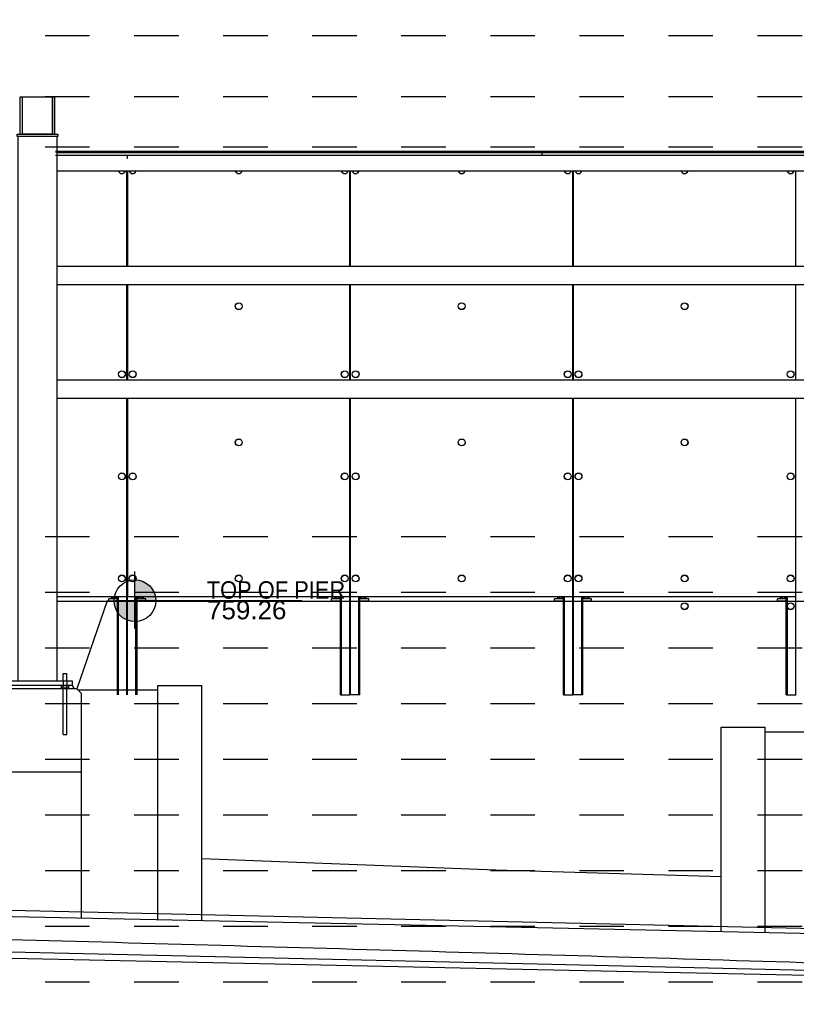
# Paper-space layout 'Layout1' of a CAD drawing. Header units: feet. Extents: x -0.7 to 16.3, y -0.3 to 10.7.
# Tile 18 of 35: x 5.6 to 7.3, y 4.3 to 6.5. Entities that reach past the tile are written whole.
import ezdxf
from ezdxf import colors
from ezdxf.entities.mleader import LeaderData, LeaderLine
from ezdxf.enums import TextEntityAlignment as Align
from ezdxf.math import Vec2, Vec3

# ---------------------------------------------------------------- set-up
doc = ezdxf.new("R2010")
doc.units = ezdxf.units.FT
doc.header["$LTSCALE"] = 0.1
doc.header["$MEASUREMENT"] = 0
doc.linetypes.add('Back Elevation$0$DASHED', pattern=[0.75, 0.5, -0.25])
doc.layers.get('0').update_dxf_attribs({"color": 252})
doc.layers.add('Back Elevation$0$BR_P_Slab_Object', color=3, linetype='Continuous', lineweight=30)
doc.layers.add('Back Elevation$0$SC_Scratch8', color=250, linetype='Continuous', lineweight=0)
for name, color, linetype in [('Back Elevation$0$L-ANNO-ELEVATION', 252, 'Back Elevation$0$DASHED'), ('Back Elevation$0$L-ANNO-NOTE', 30, 'Continuous'), ('Back Elevation$0$L-ANNO-SCREEN', 252, 'Continuous'), ('Back Elevation$0$L-DETL-ANNO', 190, 'Continuous'), ('Back Elevation$0$L-DETL-LINE-.25', 2, 'Continuous'), ('Back Elevation$0$L-SITE-FOUNDATION', 1, 'Continuous'), ('Back Elevation$0$L-SITE-PLANTER', 30, 'Continuous'), ('Back Elevation$0$L-SITE-SOIL', 1, 'Continuous'), ('Back Elevation$0$L-SITE-STEEL COLUMN', 3, 'Continuous')]:
    doc.layers.add(name, color=color, linetype=linetype)
doc.styles.add('Back Elevation$0$ARIAL', font='arial.ttf', dxfattribs={"width": 0.9})
doc.styles.add('Back Elevation$0$Standard', font='arial.ttf')

# ---------------------------------------------------------------- blocks, each defined once
blk = doc.blocks.new('*U34')
h = blk.add_hatch(color=11)
h.dxf.hatch_style = 1
h.paths.add_polyline_path([(0, 0.0938), (0, 0), (0.0938, 0, 0.414214)])
h.paths.add_polyline_path([(0, 0), (-0.0938, 0, 0.414214), (0, -0.0938)])
for points in [[(0, 0), (0, 0.1313)], [(0, -0.125), (0, 0.125)], [(-0.125, 0), (0.125, 0)], [(0, 0), (-0.0875, 0)], [(0.75, 0), (0, 0)]]:
    blk.add_lwpolyline(points)
blk.add_circle((0, 0), 0.0938)
at = {"color": 11, "style": 'Back Elevation$0$ARIAL'}
blk.add_attdef('SPOTELEV', text='', height=0.125, dxfattribs=at).set_placement((0.5037, 0), align=Align.BOTTOM_CENTER)
blk = doc.blocks.new('Back Elevation')
at = {"layer": 'Back Elevation$0$BR_P_Slab_Object', "flags": 128}
for points in [[(748.85, -448.3), (571.61, -443.42), (451.6, -440.85), (331.6, -438.28), (261.11, -436.83), (211.59, -436.19), (91.59, -434.82), (-28.41, -433.69), (-71.58, -433.41)], [(748.87, -457.3), (571.62, -452.42), (451.62, -449.85), (331.61, -447.28), (261.13, -445.83), (211.61, -445.19), (91.61, -443.82), (-28.4, -442.69), (-71.58, -442.41)]]:
    blk.add_lwpolyline(points, dxfattribs=at)
at = {"layer": 'Back Elevation$0$L-ANNO-ELEVATION'}
for points in [[(758.27, -248.51), (-71.58, -248.51)], [(758.27, -248.51), (-71.58, -248.51)], [(758.27, -261.71), (-71.58, -261.71)], [(758.27, -272.51), (-71.58, -272.51)], [(758.27, -356.51), (-71.58, -356.51)], [(758.27, -368.51), (-71.58, -368.51)], [(758.27, -380.51), (-71.58, -380.51)], [(758.27, -392.51), (-71.58, -392.51)], [(758.27, -404.51), (-71.58, -404.51)], [(758.27, -416.51), (-71.58, -416.51)], [(758.27, -428.51), (-71.58, -428.51)], [(758.27, -440.51), (-71.58, -440.51)], [(758.27, -452.51), (-71.58, -452.51)]]:
    blk.add_lwpolyline(points, dxfattribs=at)
at = {"layer": 'Back Elevation$0$L-ANNO-SCREEN'}
for p, q in [((347.72, -273.42), (452.55, -273.42)), ((347.72, -273.53), (452.55, -273.53)), ((348.06, -273.42), (367.62, -273.42)), ((348.06, -273.53), (367.62, -273.53)), ((367.62, -273.42), (367.62, -273.53)), ((452.55, -273.42), (452.55, -273.53)), ((452.55, -273.42), (522.56, -273.42)), ((452.55, -273.53), (452.55, -274.23)), ((347.72, -274.23), (452.55, -274.23)), ((347.72, -274.25), (411.61, -274.25)), ((348.06, -274.23), (367.62, -274.23)), ((363.12, -274.26), (363.15, -274.26)), ((363.15, -275.01), (363.12, -275.01)), ((363.15, -274.26), (363.15, -275.01)), ((367.62, -274.23), (367.62, -274.25)), ((452.55, -274.23), (522.56, -274.23)), ((363.09, -277.73), (363.09, -298.23)), ((363.12, -298.23), (363.12, -277.73)), ((363.24, -298.23), (363.24, -277.73)), ((363.28, -298.23), (363.28, -277.73)), ((411.15, -277.73), (411.15, -298.23)), ((411.18, -298.23), (411.18, -277.73)), ((411.31, -298.23), (411.31, -277.73)), ((411.34, -298.23), (411.34, -277.73)), ((459.21, -277.73), (459.21, -298.23)), ((459.24, -298.23), (459.24, -277.73)), ((459.37, -298.23), (459.37, -277.73)), ((459.4, -298.23), (459.4, -277.73)), ((507.28, -277.73), (507.28, -298.23)), ((507.31, -298.23), (507.31, -277.73)), ((363.09, -302.23), (363.09, -322.73)), ((363.12, -322.73), (363.12, -302.23)), ((363.24, -322.73), (363.24, -302.23)), ((363.28, -322.73), (363.28, -302.23)), ((411.15, -302.23), (411.15, -322.73)), ((411.18, -322.73), (411.18, -302.23)), ((411.31, -322.73), (411.31, -302.23)), ((411.34, -322.73), (411.34, -302.23)), ((459.21, -302.23), (459.21, -322.73)), ((459.24, -322.73), (459.24, -302.23)), ((459.37, -322.73), (459.37, -302.23)), ((459.4, -322.73), (459.4, -302.23)), ((507.28, -302.23), (507.28, -322.73)), ((507.31, -322.73), (507.31, -302.23)), ((363.09, -326.73), (363.09, -369.5)), ((363.12, -390.63), (363.12, -326.73)), ((363.24, -390.63), (363.24, -326.73)), ((363.28, -369.5), (363.28, -326.73)), ((411.15, -326.73), (411.15, -369.5)), ((411.18, -390.63), (411.18, -326.73)), ((411.31, -390.63), (411.31, -326.73)), ((411.34, -369.5), (411.34, -326.73)), ((459.21, -326.73), (459.21, -369.5)), ((459.24, -390.63), (459.24, -326.73)), ((459.37, -390.63), (459.37, -326.73)), ((459.4, -369.5), (459.4, -326.73)), ((507.28, -326.73), (507.28, -369.5)), ((507.31, -390.63), (507.31, -326.73)), ((363.09, -369.5), (348.06, -369.5)), ((522.56, -370.5), (348.06, -370.51)), ((359.18, -370.38), (359.18, -369.88)), ((361.09, -369.88), (359.18, -369.88)), ((361.09, -370.38), (359.18, -370.38)), ((359.78, -369.5), (359.78, -369.81)), ((359.87, -369.86), (359.8, -369.82)), ((359.87, -369.86), (359.93, -369.86)), ((359.93, -369.86), (360.4, -369.86)), ((360.06, -369.88), (360.06, -369.86)), ((360.06, -370.5), (360.06, -370.38)), ((360.07, -369.5), (360.07, -369.81)), ((360.4, -369.86), (360.9, -369.86)), ((360.72, -369.5), (360.72, -369.81)), ((360.81, -369.86), (360.81, -369.88)), ((360.81, -370.38), (360.81, -370.5)), ((360.9, -369.86), (360.99, -369.86)), ((361.06, -369.82), (360.99, -369.86)), ((361.06, -369.82), (361.08, -369.81)), ((361.08, -369.5), (361.08, -369.81)), ((361.09, -390.63), (361.09, -369.5)), ((361.1, -390.63), (361.1, -369.5)), ((361.2, -390.63), (361.2, -369.5)), ((361.21, -390.63), (361.21, -369.5)), ((361.3, -390.63), (361.3, -369.5)), ((361.31, -390.63), (361.31, -369.5)), ((411.15, -369.5), (363.28, -369.5)), ((365.05, -390.63), (365.05, -369.5)), ((365.06, -390.63), (365.06, -369.5)), ((365.16, -390.63), (365.16, -369.5)), ((365.17, -390.63), (365.17, -369.5)), ((365.27, -390.63), (365.27, -369.5)), ((365.28, -390.63), (365.28, -369.5)), ((365.28, -369.5), (365.28, -369.81)), ((367.18, -369.88), (365.28, -369.88)), ((367.18, -370.38), (365.28, -370.38)), ((365.37, -369.86), (365.3, -369.82)), ((365.37, -369.86), (365.43, -369.86)), ((365.43, -369.86), (365.9, -369.86)), ((365.56, -369.88), (365.56, -369.86)), ((365.56, -370.5), (365.56, -370.38)), ((365.57, -369.5), (365.57, -369.81)), ((365.9, -369.86), (366.4, -369.86)), ((366.22, -369.5), (366.22, -369.81)), ((366.31, -369.86), (366.31, -369.88)), ((366.31, -370.38), (366.31, -370.5)), ((366.4, -369.86), (366.49, -369.86)), ((366.56, -369.82), (366.49, -369.86)), ((366.56, -369.82), (366.58, -369.81)), ((366.58, -369.5), (366.58, -369.81)), ((367.18, -370.38), (367.18, -369.88)), ((407.24, -370.38), (407.24, -369.88)), ((409.15, -369.88), (407.24, -369.88)), ((409.15, -370.38), (407.24, -370.38)), ((407.85, -369.5), (407.85, -369.81)), ((407.93, -369.86), (407.86, -369.82)), ((407.93, -369.86), (407.99, -369.86)), ((407.99, -369.86), (408.46, -369.86)), ((408.12, -369.88), (408.12, -369.86)), ((408.12, -370.5), (408.12, -370.38)), ((408.14, -369.5), (408.14, -369.81)), ((408.46, -369.86), (408.96, -369.86)), ((408.79, -369.5), (408.79, -369.81)), ((408.87, -369.86), (408.87, -369.88)), ((408.87, -370.38), (408.87, -370.5)), ((408.96, -369.86), (409.06, -369.86)), ((409.12, -369.82), (409.06, -369.86)), ((409.12, -369.82), (409.14, -369.81)), ((409.14, -369.5), (409.14, -369.81)), ((409.15, -390.63), (409.15, -369.5)), ((409.16, -390.63), (409.16, -369.5)), ((409.26, -390.63), (409.26, -369.5)), ((409.27, -390.63), (409.27, -369.5)), ((409.36, -390.63), (409.36, -369.5)), ((409.37, -390.63), (409.37, -369.5)), ((459.21, -369.5), (411.34, -369.5)), ((413.12, -390.63), (413.12, -369.5)), ((413.13, -390.63), (413.13, -369.5)), ((413.22, -390.63), (413.22, -369.5)), ((413.23, -390.63), (413.23, -369.5)), ((413.33, -390.63), (413.33, -369.5)), ((413.34, -390.63), (413.34, -369.5)), ((415.24, -369.88), (413.34, -369.88)), ((415.24, -370.38), (413.34, -370.38)), ((413.35, -369.5), (413.35, -369.81)), ((413.43, -369.86), (413.36, -369.82)), ((413.43, -369.86), (413.49, -369.86)), ((413.49, -369.86), (413.96, -369.86)), ((413.62, -369.88), (413.62, -369.86)), ((413.62, -370.5), (413.62, -370.38)), ((413.64, -369.5), (413.64, -369.81)), ((413.96, -369.86), (414.46, -369.86)), ((414.29, -369.5), (414.29, -369.81)), ((414.37, -369.86), (414.37, -369.88)), ((414.37, -370.38), (414.37, -370.5)), ((414.46, -369.86), (414.56, -369.86)), ((414.62, -369.82), (414.56, -369.86)), ((414.62, -369.82), (414.64, -369.81)), ((414.64, -369.5), (414.64, -369.81)), ((415.24, -370.38), (415.24, -369.88)), ((455.31, -370.38), (455.31, -369.88)), ((457.21, -369.88), (455.31, -369.88)), ((457.21, -370.38), (455.31, -370.38)), ((455.91, -369.5), (455.91, -369.81)), ((455.99, -369.86), (455.93, -369.82)), ((455.99, -369.86), (456.05, -369.86)), ((456.05, -369.86), (456.52, -369.86)), ((456.18, -369.88), (456.18, -369.86)), ((456.18, -370.5), (456.18, -370.38)), ((456.2, -369.5), (456.2, -369.81)), ((456.52, -369.86), (457.03, -369.86)), ((456.85, -369.5), (456.85, -369.81)), ((456.93, -369.86), (456.93, -369.88)), ((456.93, -370.38), (456.93, -370.5)), ((457.03, -369.86), (457.12, -369.86)), ((457.19, -369.82), (457.12, -369.86)), ((457.19, -369.82), (457.2, -369.81)), ((457.2, -369.5), (457.2, -369.81)), ((457.21, -390.63), (457.21, -369.5)), ((457.22, -390.63), (457.22, -369.5)), ((457.32, -390.63), (457.32, -369.5)), ((457.33, -390.63), (457.33, -369.5)), ((457.43, -390.63), (457.43, -369.5)), ((457.44, -390.63), (457.44, -369.5)), ((507.28, -369.5), (459.4, -369.5)), ((461.18, -390.63), (461.18, -369.5)), ((461.19, -390.63), (461.19, -369.5)), ((461.28, -390.63), (461.28, -369.5)), ((461.29, -390.63), (461.29, -369.5)), ((461.39, -390.63), (461.39, -369.5)), ((461.4, -390.63), (461.4, -369.5)), ((463.31, -369.88), (461.4, -369.88)), ((463.31, -370.38), (461.4, -370.38)), ((461.41, -369.5), (461.41, -369.81)), ((461.49, -369.86), (461.43, -369.82)), ((461.49, -369.86), (461.55, -369.86)), ((461.55, -369.86), (462.02, -369.86)), ((461.68, -369.88), (461.68, -369.86)), ((461.68, -370.5), (461.68, -370.38)), ((461.7, -369.5), (461.7, -369.81)), ((462.02, -369.86), (462.53, -369.86)), ((462.35, -369.5), (462.35, -369.81)), ((462.43, -369.86), (462.43, -369.88)), ((462.43, -370.38), (462.43, -370.5)), ((462.53, -369.86), (462.62, -369.86)), ((462.69, -369.82), (462.62, -369.86)), ((462.69, -369.82), (462.7, -369.81)), ((462.7, -369.5), (462.7, -369.81)), ((463.31, -370.38), (463.31, -369.88)), ((503.37, -370.38), (503.37, -369.88)), ((505.28, -369.88), (503.37, -369.88)), ((505.28, -370.38), (503.37, -370.38)), ((503.97, -369.5), (503.97, -369.81)), ((504.06, -369.86), (503.99, -369.82)), ((504.06, -369.86), (504.12, -369.86)), ((504.12, -369.86), (504.59, -369.86)), ((504.24, -369.88), (504.24, -369.86)), ((504.24, -370.5), (504.24, -370.38)), ((504.26, -369.5), (504.26, -369.81)), ((504.59, -369.86), (505.09, -369.86)), ((504.91, -369.5), (504.91, -369.81)), ((504.99, -369.86), (504.99, -369.88)), ((504.99, -370.38), (504.99, -370.5)), ((505.09, -369.86), (505.18, -369.86)), ((505.25, -369.82), (505.18, -369.86)), ((505.25, -369.82), (505.27, -369.81)), ((505.27, -369.5), (505.27, -369.81)), ((505.28, -390.63), (505.28, -369.5)), ((505.28, -390.63), (505.28, -369.5)), ((505.38, -390.63), (505.38, -369.5)), ((505.39, -390.63), (505.39, -369.5)), ((505.49, -390.63), (505.49, -369.5)), ((505.5, -390.63), (505.5, -369.5)), ((411.18, -390.5), (411.31, -390.5)), ((459.24, -390.5), (459.37, -390.5)), ((507.31, -390.5), (507.43, -390.5)), ((409.15, -390.63), (409.16, -390.63)), ((409.16, -390.63), (409.26, -390.63)), ((409.26, -390.63), (409.27, -390.63)), ((409.27, -390.63), (409.36, -390.63)), ((409.36, -390.63), (409.37, -390.63)), ((409.37, -390.63), (411.18, -390.63)), ((413.12, -390.63), (411.31, -390.63)), ((413.13, -390.63), (413.12, -390.63)), ((413.22, -390.63), (413.13, -390.63)), ((413.23, -390.63), (413.22, -390.63)), ((413.33, -390.63), (413.23, -390.63)), ((413.34, -390.63), (413.33, -390.63)), ((457.21, -390.63), (457.22, -390.63)), ((457.22, -390.63), (457.32, -390.63)), ((457.32, -390.63), (457.33, -390.63)), ((457.33, -390.63), (457.43, -390.63)), ((457.43, -390.63), (457.44, -390.63)), ((457.44, -390.63), (459.24, -390.63)), ((461.18, -390.63), (459.37, -390.63)), ((461.19, -390.63), (461.18, -390.63)), ((461.28, -390.63), (461.19, -390.63)), ((461.29, -390.63), (461.28, -390.63)), ((461.39, -390.63), (461.29, -390.63)), ((461.4, -390.63), (461.39, -390.63)), ((505.28, -390.63), (505.38, -390.63)), ((505.28, -390.63), (505.28, -390.63)), ((505.38, -390.63), (505.39, -390.63)), ((505.39, -390.63), (505.49, -390.63)), ((505.49, -390.63), (505.5, -390.63)), ((505.5, -390.63), (507.31, -390.63))]:
    blk.add_line(p, q, dxfattribs=at)
at = {"layer": 'Back Elevation$0$L-ANNO-SCREEN', "flags": 128}
for points in [[(748.81, -447.58), (571.57, -442.42), (451.57, -439.67), (331.57, -436.91), (261.09, -435.35), (211.57, -434.63), (91.57, -433.07), (-28.43, -431.75), (-71.58, -431.4)], [(748.81, -456.58), (571.57, -451.42), (451.57, -448.67), (331.57, -445.91), (261.09, -444.35), (211.57, -443.63), (91.57, -442.07), (-28.43, -440.75), (-71.58, -440.4)]]:
    blk.add_lwpolyline(points, dxfattribs=at)
at = {"layer": 'Back Elevation$0$L-ANNO-SCREEN'}
for centre, radius in [((387.21, -306.84), 0.75), ((387.21, -306.84), 0.72), ((435.28, -306.84), 0.75), ((435.28, -306.84), 0.72), ((483.34, -306.84), 0.75), ((483.34, -306.84), 0.72), ((362.02, -321.5), 0.75), ((362.02, -321.5), 0.72), ((364.34, -321.5), 0.75), ((364.34, -321.5), 0.72), ((410.08, -321.5), 0.75), ((410.08, -321.5), 0.72), ((412.41, -321.5), 0.75), ((412.41, -321.5), 0.72), ((458.15, -321.5), 0.75), ((458.15, -321.5), 0.72), ((460.47, -321.5), 0.75), ((460.47, -321.5), 0.72), ((506.21, -321.5), 0.75), ((506.21, -321.5), 0.72), ((387.21, -336.17), 0.75), ((387.21, -336.17), 0.72), ((435.28, -336.17), 0.75), ((435.28, -336.17), 0.72), ((483.34, -336.17), 0.75), ((483.34, -336.17), 0.72), ((362.02, -343.5), 0.75), ((362.02, -343.5), 0.72), ((364.34, -343.5), 0.75), ((364.34, -343.5), 0.72), ((410.08, -343.5), 0.75), ((410.08, -343.5), 0.72), ((412.41, -343.5), 0.75), ((412.41, -343.5), 0.72), ((458.15, -343.5), 0.75), ((458.15, -343.5), 0.72), ((460.47, -343.5), 0.75), ((460.47, -343.5), 0.72), ((506.21, -343.5), 0.75), ((506.21, -343.5), 0.72), ((362.02, -365.5), 0.75), ((362.02, -365.5), 0.72), ((364.34, -365.5), 0.75), ((364.34, -365.5), 0.72), ((387.21, -365.5), 0.75), ((387.21, -365.5), 0.72), ((410.08, -365.5), 0.75), ((410.08, -365.5), 0.72), ((412.41, -365.5), 0.75), ((412.41, -365.5), 0.72), ((435.28, -365.5), 0.75), ((435.28, -365.5), 0.72), ((458.15, -365.5), 0.75), ((458.15, -365.5), 0.72), ((460.47, -365.5), 0.75), ((460.47, -365.5), 0.72), ((483.34, -365.5), 0.75), ((483.34, -365.5), 0.72), ((506.21, -365.5), 0.75), ((506.21, -365.5), 0.72), ((483.34, -371.5), 0.75), ((483.34, -371.5), 0.72), ((506.21, -371.5), 0.75), ((506.21, -371.5), 0.72)]:
    blk.add_circle(centre, radius, dxfattribs=at)
for centre, radius, start, end in [((362.02, -277.5), 0.75, 197.8123, 342.1877), ((362.02, -277.5), 0.72, 198.5811, 341.4189), ((364.34, -277.5), 0.75, 197.8124, 342.1876), ((364.34, -277.5), 0.72, 198.5812, 341.4188), ((387.21, -277.5), 0.75, 197.8124, 342.1876), ((387.21, -277.5), 0.72, 198.5814, 341.4186), ((410.08, -277.5), 0.75, 197.8123, 342.1877), ((410.08, -277.5), 0.72, 198.5811, 341.4189), ((412.41, -277.5), 0.75, 197.8123, 342.1877), ((412.41, -277.5), 0.72, 198.5811, 341.4189), ((435.28, -277.5), 0.75, 197.8123, 342.1877), ((435.28, -277.5), 0.72, 198.5811, 341.4189), ((458.15, -277.5), 0.75, 197.8123, 342.1877), ((458.15, -277.5), 0.72, 198.5811, 341.4189), ((460.47, -277.5), 0.75, 197.8123, 342.1877), ((460.47, -277.5), 0.72, 198.5811, 341.4189), ((483.34, -277.5), 0.75, 197.8123, 342.1877), ((483.34, -277.5), 0.72, 198.5811, 341.4189), ((506.21, -277.5), 0.75, 197.8123, 342.1877), ((506.21, -277.5), 0.72, 198.5811, 341.4189)]:
    blk.add_arc(centre, radius, start, end, dxfattribs=at)
for points, knots in [([(359.93, -369.86), (359.93, -369.86), (359.9, -369.86), (359.85, -369.85), (359.81, -369.82), (359.78, -369.81)], [0, 0, 0, 0, 0.070103, 0.530791, 1, 1, 1, 1]), ([(360.07, -369.81), (360.05, -369.82), (360, -369.85), (359.95, -369.86), (359.93, -369.86)], [0, 0, 0, 0, 0.495458, 1, 1, 1, 1]), ([(360.4, -369.86), (360.39, -369.86), (360.33, -369.86), (360.22, -369.85), (360.12, -369.82), (360.07, -369.81)], [0, 0, 0, 0, 0.070103, 0.530791, 1, 1, 1, 1]), ([(360.72, -369.81), (360.67, -369.82), (360.56, -369.85), (360.45, -369.86), (360.4, -369.86)], [0, 0, 0, 0, 0.495458, 1, 1, 1, 1]), ([(360.9, -369.86), (360.88, -369.86), (360.83, -369.86), (360.77, -369.84), (360.74, -369.82), (360.72, -369.81)], [0, 0, 0, 0, 0.384439, 0.774498, 1, 1, 1, 1]), ([(361.08, -369.81), (361.06, -369.82), (361.01, -369.84), (360.95, -369.86), (360.92, -369.86), (360.9, -369.86)], [0, 0, 0, 0, 0.376632, 0.756732, 1, 1, 1, 1]), ([(365.43, -369.86), (365.43, -369.86), (365.4, -369.86), (365.35, -369.85), (365.31, -369.82), (365.28, -369.81)], [0, 0, 0, 0, 0.070103, 0.530791, 1, 1, 1, 1]), ([(365.57, -369.81), (365.55, -369.82), (365.5, -369.85), (365.45, -369.86), (365.43, -369.86)], [0, 0, 0, 0, 0.495458, 1, 1, 1, 1]), ([(365.9, -369.86), (365.89, -369.86), (365.83, -369.86), (365.72, -369.85), (365.62, -369.82), (365.57, -369.81)], [0, 0, 0, 0, 0.070103, 0.530791, 1, 1, 1, 1]), ([(366.22, -369.81), (366.17, -369.82), (366.06, -369.85), (365.95, -369.86), (365.9, -369.86)], [0, 0, 0, 0, 0.495458, 1, 1, 1, 1]), ([(366.4, -369.86), (366.38, -369.86), (366.33, -369.86), (366.27, -369.84), (366.24, -369.82), (366.22, -369.81)], [0, 0, 0, 0, 0.384439, 0.774498, 1, 1, 1, 1]), ([(366.58, -369.81), (366.56, -369.82), (366.51, -369.84), (366.45, -369.86), (366.42, -369.86), (366.4, -369.86)], [0, 0, 0, 0, 0.376632, 0.756732, 1, 1, 1, 1]), ([(407.99, -369.86), (407.99, -369.86), (407.96, -369.86), (407.91, -369.85), (407.87, -369.82), (407.85, -369.81)], [0, 0, 0, 0, 0.070103, 0.530791, 1, 1, 1, 1]), ([(408.14, -369.81), (408.11, -369.82), (408.07, -369.85), (408.02, -369.86), (407.99, -369.86)], [0, 0, 0, 0, 0.495458, 1, 1, 1, 1]), ([(408.46, -369.86), (408.45, -369.86), (408.4, -369.86), (408.29, -369.85), (408.19, -369.82), (408.14, -369.81)], [0, 0, 0, 0, 0.070103, 0.530791, 1, 1, 1, 1]), ([(408.79, -369.81), (408.73, -369.82), (408.63, -369.85), (408.52, -369.86), (408.46, -369.86)], [0, 0, 0, 0, 0.495458, 1, 1, 1, 1]), ([(408.96, -369.86), (408.94, -369.86), (408.89, -369.86), (408.83, -369.84), (408.8, -369.82), (408.79, -369.81)], [0, 0, 0, 0, 0.384439, 0.774498, 1, 1, 1, 1]), ([(409.14, -369.81), (409.12, -369.82), (409.08, -369.84), (409.02, -369.86), (408.98, -369.86), (408.96, -369.86)], [0, 0, 0, 0, 0.376632, 0.756732, 1, 1, 1, 1]), ([(413.49, -369.86), (413.49, -369.86), (413.46, -369.86), (413.41, -369.85), (413.37, -369.82), (413.35, -369.81)], [0, 0, 0, 0, 0.070103, 0.530791, 1, 1, 1, 1]), ([(413.64, -369.81), (413.61, -369.82), (413.57, -369.85), (413.52, -369.86), (413.49, -369.86)], [0, 0, 0, 0, 0.495458, 1, 1, 1, 1]), ([(413.96, -369.86), (413.95, -369.86), (413.9, -369.86), (413.79, -369.85), (413.69, -369.82), (413.64, -369.81)], [0, 0, 0, 0, 0.070103, 0.530791, 1, 1, 1, 1]), ([(414.29, -369.81), (414.23, -369.82), (414.13, -369.85), (414.02, -369.86), (413.96, -369.86)], [0, 0, 0, 0, 0.495458, 1, 1, 1, 1]), ([(414.46, -369.86), (414.44, -369.86), (414.39, -369.86), (414.33, -369.84), (414.3, -369.82), (414.29, -369.81)], [0, 0, 0, 0, 0.384439, 0.774498, 1, 1, 1, 1]), ([(414.64, -369.81), (414.62, -369.82), (414.58, -369.84), (414.52, -369.86), (414.48, -369.86), (414.46, -369.86)], [0, 0, 0, 0, 0.376632, 0.756732, 1, 1, 1, 1]), ([(456.05, -369.86), (456.05, -369.86), (456.02, -369.86), (455.97, -369.85), (455.93, -369.82), (455.91, -369.81)], [0, 0, 0, 0, 0.070103, 0.530791, 1, 1, 1, 1]), ([(456.2, -369.81), (456.18, -369.82), (456.13, -369.85), (456.08, -369.86), (456.05, -369.86)], [0, 0, 0, 0, 0.495458, 1, 1, 1, 1]), ([(456.52, -369.86), (456.52, -369.86), (456.46, -369.86), (456.35, -369.85), (456.25, -369.82), (456.2, -369.81)], [0, 0, 0, 0, 0.070103, 0.530791, 1, 1, 1, 1]), ([(456.85, -369.81), (456.8, -369.82), (456.69, -369.85), (456.58, -369.86), (456.52, -369.86)], [0, 0, 0, 0, 0.495458, 1, 1, 1, 1]), ([(457.03, -369.86), (457, -369.86), (456.96, -369.86), (456.9, -369.84), (456.86, -369.82), (456.85, -369.81)], [0, 0, 0, 0, 0.384439, 0.774498, 1, 1, 1, 1]), ([(457.2, -369.81), (457.18, -369.82), (457.14, -369.84), (457.08, -369.86), (457.04, -369.86), (457.03, -369.86)], [0, 0, 0, 0, 0.376632, 0.756732, 1, 1, 1, 1]), ([(461.55, -369.86), (461.55, -369.86), (461.52, -369.86), (461.47, -369.85), (461.43, -369.82), (461.41, -369.81)], [0, 0, 0, 0, 0.070103, 0.530791, 1, 1, 1, 1]), ([(461.7, -369.81), (461.68, -369.82), (461.63, -369.85), (461.58, -369.86), (461.55, -369.86)], [0, 0, 0, 0, 0.495458, 1, 1, 1, 1]), ([(462.02, -369.86), (462.02, -369.86), (461.96, -369.86), (461.85, -369.85), (461.75, -369.82), (461.7, -369.81)], [0, 0, 0, 0, 0.070103, 0.530791, 1, 1, 1, 1]), ([(462.35, -369.81), (462.3, -369.82), (462.19, -369.85), (462.08, -369.86), (462.02, -369.86)], [0, 0, 0, 0, 0.495458, 1, 1, 1, 1]), ([(462.53, -369.86), (462.5, -369.86), (462.46, -369.86), (462.4, -369.84), (462.36, -369.82), (462.35, -369.81)], [0, 0, 0, 0, 0.384439, 0.774498, 1, 1, 1, 1]), ([(462.7, -369.81), (462.68, -369.82), (462.64, -369.84), (462.58, -369.86), (462.54, -369.86), (462.53, -369.86)], [0, 0, 0, 0, 0.376632, 0.756732, 1, 1, 1, 1]), ([(504.12, -369.86), (504.11, -369.86), (504.09, -369.86), (504.04, -369.85), (503.99, -369.82), (503.97, -369.81)], [0, 0, 0, 0, 0.070103, 0.530791, 1, 1, 1, 1]), ([(504.26, -369.81), (504.24, -369.82), (504.19, -369.85), (504.14, -369.86), (504.12, -369.86)], [0, 0, 0, 0, 0.495458, 1, 1, 1, 1]), ([(504.59, -369.86), (504.58, -369.86), (504.52, -369.86), (504.41, -369.85), (504.31, -369.82), (504.26, -369.81)], [0, 0, 0, 0, 0.070103, 0.530791, 1, 1, 1, 1]), ([(504.91, -369.81), (504.86, -369.82), (504.75, -369.85), (504.64, -369.86), (504.59, -369.86)], [0, 0, 0, 0, 0.495458, 1, 1, 1, 1]), ([(505.09, -369.86), (505.07, -369.86), (505.02, -369.86), (504.96, -369.84), (504.92, -369.82), (504.91, -369.81)], [0, 0, 0, 0, 0.384439, 0.774498, 1, 1, 1, 1]), ([(505.27, -369.81), (505.25, -369.82), (505.2, -369.84), (505.14, -369.86), (505.1, -369.86), (505.09, -369.86)], [0, 0, 0, 0, 0.376632, 0.756732, 1, 1, 1, 1]), ([(758.27, -456.59), (750.15, -456.3), (742.03, -456.01), (733.91, -455.73), (718.71, -455.2), (703.51, -454.67), (688.32, -454.15), (673.12, -453.63), (657.92, -453.12), (642.72, -452.61), (627.52, -452.11), (612.33, -451.61), (597.13, -451.12), (581.93, -450.62), (566.73, -450.14), (551.53, -449.66), (536.34, -449.18), (521.14, -448.71), (505.94, -448.25), (490.74, -447.78), (475.54, -447.32), (460.34, -446.87), (445.15, -446.42), (429.95, -445.98), (414.75, -445.54), (399.55, -445.11), (384.35, -444.68), (369.16, -444.25), (353.96, -443.83), (338.76, -443.41), (323.56, -443.01), (308.36, -442.6), (293.17, -442.19), (277.97, -441.8), (262.77, -441.4), (247.57, -441.02), (232.37, -440.63), (217.17, -440.25), (201.98, -439.88), (186.78, -439.51), (171.58, -439.14), (156.38, -438.78), (141.18, -438.43), (125.99, -438.08), (110.79, -437.73), (95.59, -437.39), (91.7, -437.3), (87.81, -437.21), (83.91, -437.13)], [0.511287, 0.511287, 0.511287, 0.511287, 0.5289421, 0.5289421, 0.5289421, 0.5619907, 0.5619907, 0.5619907, 0.5950384, 0.5950384, 0.5950384, 0.628085, 0.628085, 0.628085, 0.6611307, 0.6611307, 0.6611307, 0.6941754, 0.6941754, 0.6941754, 0.7272192, 0.7272192, 0.7272192, 0.7602621, 0.7602621, 0.7602621, 0.7933041, 0.7933041, 0.7933041, 0.8263454, 0.8263454, 0.8263454, 0.8593858, 0.8593858, 0.8593858, 0.8924254, 0.8924254, 0.8924254, 0.9254643, 0.9254643, 0.9254643, 0.9585024, 0.9585024, 0.9585024, 0.9915399, 0.9915399, 0.9915399, 1, 1, 1, 1])]:
    blk.add_open_spline(points, degree=3, knots=knots, dxfattribs=at)
blk.add_point((452.55, -274.23), dxfattribs=at)
at = {"layer": 'Back Elevation$0$L-DETL-ANNO'}
blk.add_lwpolyline([(358.83, -370.31), (352.32, -389.3)], dxfattribs=at)
at = {"layer": 'Back Elevation$0$L-DETL-LINE-.25'}
for points in [[(349.38, -387.55), (349.38, -386.01)], [(349.38, -386.01), (350.13, -386.01)], [(350.13, -387.55), (350.13, -386.01)], [(349.38, -399.13), (349.38, -388.55)], [(350.13, -399.13), (350.13, -388.55)], [(349.38, -399.13), (350.13, -399.13)]]:
    blk.add_lwpolyline(points, dxfattribs=at)
for points in [[(351.31, -388.55), (336.31, -388.55), (336.31, -387.55), (351.31, -387.55)], [(348.99, -388.55), (350.52, -388.55), (350.52, -389.16), (348.99, -389.16)]]:
    blk.add_lwpolyline(points, close=True, dxfattribs=at)
at = {"layer": 'Back Elevation$0$L-DETL-LINE-.25', "color": 252, "linetype": 'Back Elevation$0$DASHED'}
for points in [[(349.38, -387.55), (349.38, -388.55)], [(350.13, -387.55), (350.13, -388.55)]]:
    blk.add_lwpolyline(points, dxfattribs=at)
at = {"layer": 'Back Elevation$0$L-SITE-FOUNDATION'}
for points in [[(352.32, -389.3), (335.32, -389.3)], [(351.31, -388.55), (351.73, -389.3)], [(352.32, -389.3), (353.32, -390.3)], [(353.31, -438.75), (353.32, -390.3)], [(353.31, -438.75), (353.32, -390.3)], [(353.31, -407.3), (317.31, -407.3)]]:
    blk.add_lwpolyline(points, dxfattribs=at)
at = {"layer": 'Back Elevation$0$L-SITE-PLANTER'}
for points in [[(369.75, -388.55), (379.25, -388.55)], [(369.75, -439.1), (369.75, -388.55)], [(379.25, -439.3), (379.25, -388.55)], [(491.25, -441.7), (491.25, -397.55)], [(491.25, -397.55), (500.75, -397.55)], [(500.75, -441.9), (500.75, -397.55)]]:
    blk.add_lwpolyline(points, dxfattribs=at)
at = {"layer": 'Back Elevation$0$L-SITE-SOIL'}
for points in [[(352.57, -389.55), (369.75, -389.55)], [(500.75, -398.55), (518.07, -398.55)]]:
    blk.add_lwpolyline(points, dxfattribs=at)
at = {"layer": 'Back Elevation$0$L-SITE-STEEL COLUMN'}
for points in [[(340.06, -269.71), (340.06, -261.71)], [(340.06, -261.71), (340.56, -261.71)], [(340.56, -269.71), (340.56, -261.71)], [(347.06, -269.71), (347.06, -261.71)], [(347.06, -261.71), (347.56, -261.71)], [(347.56, -269.71), (347.56, -261.71)], [(522.56, -273.73), (348.06, -273.73)], [(522.56, -277.73), (348.06, -277.73)], [(522.56, -298.23), (348.06, -298.23)], [(522.56, -302.23), (348.06, -302.23)], [(522.56, -322.73), (348.06, -322.73)], [(522.56, -326.73), (348.06, -326.73)]]:
    blk.add_lwpolyline(points, dxfattribs=at)
for points in [[(347.06, -261.71), (347.06, -269.71), (340.56, -269.71), (340.56, -261.71)], [(339.43, -269.71), (348.18, -269.71), (348.18, -270.21), (339.43, -270.21)], [(339.56, -270.21), (339.56, -387.55), (348.06, -387.55), (348.06, -270.21)]]:
    blk.add_lwpolyline(points, close=True, dxfattribs=at)
at = {"layer": 'Back Elevation$0$SC_Scratch8', "linetype": 'Continuous', "lineweight": 30, "flags": 128}
blk.add_lwpolyline([(491.28, -429.85), (442.68, -428.37), (379.27, -425.94)], dxfattribs=at)
at = {"layer": 'Back Elevation$0$L-DETL-ANNO'}
ref = blk.add_blockref('*U34', (364.83, -370.31), dxfattribs=dict(at, xscale=48, yscale=48, zscale=48))
ref.add_attrib('SPOTELEV', '759.26', dxfattribs={"layer": '0', "color": 11, "height": 4, "style": 'Back Elevation$0$Standard'}).set_placement((388.94, -370.31), align=Align.TOP_CENTER)
at = {"layer": 'Back Elevation$0$L-ANNO-NOTE'}
ml = blk.add_multileader_mtext('Standard', dxfattribs=at)
ml.set_content('TOP OF PIER', color=11, style='Back Elevation$0$ARIAL')
ml.set_leader_properties()
ml.build(insert=Vec2(0, 0))
ml.multileader.update_dxf_attribs({"has_dogleg": 0, "dogleg_length": 0.36, "arrow_head_size": 3.75, "scale": 10})
ctx = ml.context
ctx.base_point, ctx.scale, ctx.char_height, ctx.arrow_head_size, ctx.landing_gap_size, ctx.plane_origin = Vec3(378.81, -368.01), 10, 3.75, 3.75, 1.5, Vec3(358.84, -380.82)
notes = []
notes.append((ctx, [(0, (0, 0, 0), (0, 0), (1, 0), 1, [])]))
ctx.mtext.insert, ctx.mtext.flow_direction = Vec3(380.31, -366.11), 5
ml = blk.add_multileader_mtext('Standard', dxfattribs=at)
ml.set_content('TOP OF PIER', color=11, style='Back Elevation$0$ARIAL')
ml.set_leader_properties()
ml.build(insert=Vec2(0, 0))
ml.multileader.update_dxf_attribs({"has_dogleg": 0, "dogleg_length": 0.36, "arrow_head_size": 3.75, "scale": 10})
ctx = ml.context
ctx.base_point, ctx.scale, ctx.char_height, ctx.arrow_head_size, ctx.landing_gap_size, ctx.plane_origin = Vec3(561.82, -377.01), 10, 3.75, 3.75, 1.5, Vec3(541.84, -389.82)
notes.append((ctx, [(0, (0, 0, 0), (0, 0), (1, 0), 1, [])]))
ctx.mtext.insert, ctx.mtext.flow_direction = Vec3(563.32, -375.11), 5
ml = blk.add_multileader_mtext('Standard', dxfattribs=at)
ml.set_content('759', color=11, style='Back Elevation$0$ARIAL')
ml.set_leader_properties()
ml.build(insert=Vec2(0, 0))
ml.multileader.update_dxf_attribs({"has_dogleg": 0, "dogleg_length": 0.36, "arrow_head_size": 3.75, "scale": 10})
ctx = ml.context
ctx.base_point, ctx.scale, ctx.char_height, ctx.arrow_head_size, ctx.landing_gap_size, ctx.plane_origin = Vec3(759.78, -392.28), 10, 3.75, 3.75, 1.5, Vec3(739.8, -405.08)
notes.append((ctx, [(0, (0, 0, 0), (0, 0), (1, 0), 1, [])]))
ctx.mtext.insert, ctx.mtext.flow_direction = Vec3(761.28, -390.37), 5
ml = blk.add_multileader_mtext('Standard', dxfattribs=at)
ml.set_content('760', color=11, style='Back Elevation$0$ARIAL')
ml.set_leader_properties()
ml.build(insert=Vec2(0, 0))
ml.multileader.update_dxf_attribs({"has_dogleg": 0, "dogleg_length": 0.36, "arrow_head_size": 3.75, "scale": 10})
ctx = ml.context
ctx.base_point, ctx.scale, ctx.char_height, ctx.arrow_head_size, ctx.landing_gap_size, ctx.plane_origin = Vec3(759.78, -380.28), 10, 3.75, 3.75, 1.5, Vec3(739.8, -393.08)
notes.append((ctx, [(0, (0, 0, 0), (0, 0), (1, 0), 1, [])]))
ctx.mtext.insert, ctx.mtext.flow_direction = Vec3(761.28, -378.37), 5
ml = blk.add_multileader_mtext('Standard', dxfattribs=at)
ml.set_content('758', color=11, style='Back Elevation$0$ARIAL')
ml.set_leader_properties()
ml.build(insert=Vec2(0, 0))
ml.multileader.update_dxf_attribs({"has_dogleg": 0, "dogleg_length": 0.36, "arrow_head_size": 3.75, "scale": 10})
ctx = ml.context
ctx.base_point, ctx.scale, ctx.char_height, ctx.arrow_head_size, ctx.landing_gap_size, ctx.plane_origin = Vec3(759.78, -404.28), 10, 3.75, 3.75, 1.5, Vec3(739.8, -417.08)
notes.append((ctx, [(0, (0, 0, 0), (0, 0), (1, 0), 1, [])]))
ctx.mtext.insert, ctx.mtext.flow_direction = Vec3(761.28, -402.37), 5
ml = blk.add_multileader_mtext('Standard', dxfattribs=at)
ml.set_content('757', color=11, style='Back Elevation$0$ARIAL')
ml.set_leader_properties()
ml.build(insert=Vec2(0, 0))
ml.multileader.update_dxf_attribs({"has_dogleg": 0, "dogleg_length": 0.36, "arrow_head_size": 3.75, "scale": 10})
ctx = ml.context
ctx.base_point, ctx.scale, ctx.char_height, ctx.arrow_head_size, ctx.landing_gap_size, ctx.plane_origin = Vec3(759.78, -416.28), 10, 3.75, 3.75, 1.5, Vec3(739.8, -429.08)
notes.append((ctx, [(0, (0, 0, 0), (0, 0), (1, 0), 1, [])]))
ctx.mtext.insert, ctx.mtext.flow_direction = Vec3(761.28, -414.37), 5
ml = blk.add_multileader_mtext('Standard', dxfattribs=at)
ml.set_content('756', color=11, style='Back Elevation$0$ARIAL')
ml.set_leader_properties()
ml.build(insert=Vec2(0, 0))
ml.multileader.update_dxf_attribs({"has_dogleg": 0, "dogleg_length": 0.36, "arrow_head_size": 3.75, "scale": 10})
ctx = ml.context
ctx.base_point, ctx.scale, ctx.char_height, ctx.arrow_head_size, ctx.landing_gap_size, ctx.plane_origin = Vec3(759.78, -428.28), 10, 3.75, 3.75, 1.5, Vec3(739.8, -441.08)
notes.append((ctx, [(0, (0, 0, 0), (0, 0), (1, 0), 1, [])]))
ctx.mtext.insert, ctx.mtext.flow_direction = Vec3(761.28, -426.37), 5
ml = blk.add_multileader_mtext('Standard', dxfattribs=at)
ml.set_content('755', color=11, style='Back Elevation$0$ARIAL')
ml.set_leader_properties()
ml.build(insert=Vec2(0, 0))
ml.multileader.update_dxf_attribs({"has_dogleg": 0, "dogleg_length": 0.36, "arrow_head_size": 3.75, "scale": 10})
ctx = ml.context
ctx.base_point, ctx.scale, ctx.char_height, ctx.arrow_head_size, ctx.landing_gap_size, ctx.plane_origin = Vec3(759.78, -440.28), 10, 3.75, 3.75, 1.5, Vec3(739.8, -453.08)
notes.append((ctx, [(0, (0, 0, 0), (0, 0), (1, 0), 1, [])]))
ctx.mtext.insert, ctx.mtext.flow_direction = Vec3(761.28, -438.37), 5
ml = blk.add_multileader_mtext('Standard', dxfattribs=at)
ml.set_content('754', color=11, style='Back Elevation$0$ARIAL')
ml.set_leader_properties()
ml.build(insert=Vec2(0, 0))
ml.multileader.update_dxf_attribs({"has_dogleg": 0, "dogleg_length": 0.36, "arrow_head_size": 3.75, "scale": 10})
ctx = ml.context
ctx.base_point, ctx.scale, ctx.char_height, ctx.arrow_head_size, ctx.landing_gap_size, ctx.plane_origin = Vec3(759.78, -452.28), 10, 3.75, 3.75, 1.5, Vec3(739.8, -465.08)
notes.append((ctx, [(0, (0, 0, 0), (0, 0), (1, 0), 1, [])]))
ctx.mtext.insert, ctx.mtext.flow_direction = Vec3(761.28, -450.37), 5
ml = blk.add_multileader_mtext('Standard', dxfattribs=at)
ml.set_content('761', color=11, style='Back Elevation$0$ARIAL')
ml.set_leader_properties()
ml.build(insert=Vec2(0, 0))
ml.multileader.update_dxf_attribs({"has_dogleg": 0, "dogleg_length": 0.36, "arrow_head_size": 3.75, "scale": 10})
ctx = ml.context
ctx.base_point, ctx.scale, ctx.char_height, ctx.arrow_head_size, ctx.landing_gap_size, ctx.plane_origin = Vec3(759.78, -368.28), 10, 3.75, 3.75, 1.5, Vec3(739.8, -381.08)
notes.append((ctx, [(0, (0, 0, 0), (0, 0), (1, 0), 1, [])]))
ctx.mtext.insert, ctx.mtext.flow_direction = Vec3(761.28, -366.37), 5
ml = blk.add_multileader_mtext('Standard', dxfattribs=at)
ml.set_content('762', color=11, style='Back Elevation$0$ARIAL')
ml.set_leader_properties()
ml.build(insert=Vec2(0, 0))
ml.multileader.update_dxf_attribs({"has_dogleg": 0, "dogleg_length": 0.36, "arrow_head_size": 3.75, "scale": 10})
ctx = ml.context
ctx.base_point, ctx.scale, ctx.char_height, ctx.arrow_head_size, ctx.landing_gap_size, ctx.plane_origin = Vec3(759.78, -356.28), 10, 3.75, 3.75, 1.5, Vec3(739.8, -369.08)
notes.append((ctx, [(0, (0, 0, 0), (0, 0), (1, 0), 1, [])]))
ctx.mtext.insert, ctx.mtext.flow_direction = Vec3(761.28, -354.37), 5
ml = blk.add_multileader_mtext('Standard', dxfattribs=at)
ml.set_content('769', color=11, style='Back Elevation$0$ARIAL')
ml.set_leader_properties()
ml.build(insert=Vec2(0, 0))
ml.multileader.update_dxf_attribs({"has_dogleg": 0, "dogleg_length": 0.36, "arrow_head_size": 3.75, "scale": 10})
ctx = ml.context
ctx.base_point, ctx.scale, ctx.char_height, ctx.arrow_head_size, ctx.landing_gap_size, ctx.plane_origin = Vec3(759.78, -272.28), 10, 3.75, 3.75, 1.5, Vec3(739.8, -285.08)
notes.append((ctx, [(0, (0, 0, 0), (0, 0), (1, 0), 1, [])]))
ctx.mtext.insert, ctx.mtext.flow_direction = Vec3(761.28, -270.37), 5
ml = blk.add_multileader_mtext('Standard', dxfattribs=at)
ml.set_content('TOP OF TRELLIS BACK', color=11, style='Back Elevation$0$ARIAL')
ml.set_leader_properties()
ml.build(insert=Vec2(0, 0))
ml.multileader.update_dxf_attribs({"has_dogleg": 0, "dogleg_length": 0.36, "arrow_head_size": 3.75, "scale": 10})
ctx = ml.context
ctx.base_point, ctx.scale, ctx.char_height, ctx.arrow_head_size, ctx.landing_gap_size, ctx.plane_origin = Vec3(759.12, -261.48), 10, 3.75, 3.75, 1.5, Vec3(739.15, -274.28)
notes.append((ctx, [(0, (0, 0, 0), (0, 0), (1, 0), 1, [])]))
ctx.mtext.insert, ctx.mtext.flow_direction = Vec3(760.62, -259.57), 5
ml = blk.add_multileader_mtext('Standard', dxfattribs=at)
ml.set_content('771', color=11, style='Back Elevation$0$ARIAL')
ml.set_leader_properties()
ml.build(insert=Vec2(0, 0))
ml.multileader.update_dxf_attribs({"has_dogleg": 0, "dogleg_length": 0.36, "arrow_head_size": 3.75, "scale": 10})
ctx = ml.context
ctx.base_point, ctx.scale, ctx.char_height, ctx.arrow_head_size, ctx.landing_gap_size, ctx.plane_origin = Vec3(759.78, -248.25), 10, 3.75, 3.75, 1.5, Vec3(739.8, -261.08)
notes.append((ctx, [(0, (0, 0, 0), (0, 0), (1, 0), 1, [])]))
ctx.mtext.insert, ctx.mtext.flow_direction = Vec3(761.28, -246.37), 5
for ctx, leaders in notes:
    for number, flags, end, landing, length, lines in leaders:
        leader = LeaderData()
        leader.index, (leader.has_last_leader_line, leader.has_dogleg_vector, leader.attachment_direction) = number, flags
        leader.last_leader_point, leader.dogleg_vector, leader.dogleg_length = Vec3(end), Vec3(landing), length
        for number, points, colour, breaks in lines:
            line = LeaderLine()
            line.index, line.vertices, line.color, line.breaks = number, Vec3.list(points), colors.encode_raw_color(colour), breaks
            leader.lines.append(line)
        ctx.leaders.append(leader)

psp = doc.layouts.get("Layout1")

# ---------------------------------------------------------------- block references
at = {"xscale": 0.01041666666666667, "yscale": 0.01041666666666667, "zscale": 0.01041666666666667}
psp.add_blockref('Back Elevation', (2.0586, 9.0274), dxfattribs=at)

doc.saveas('drawing.dxf')
